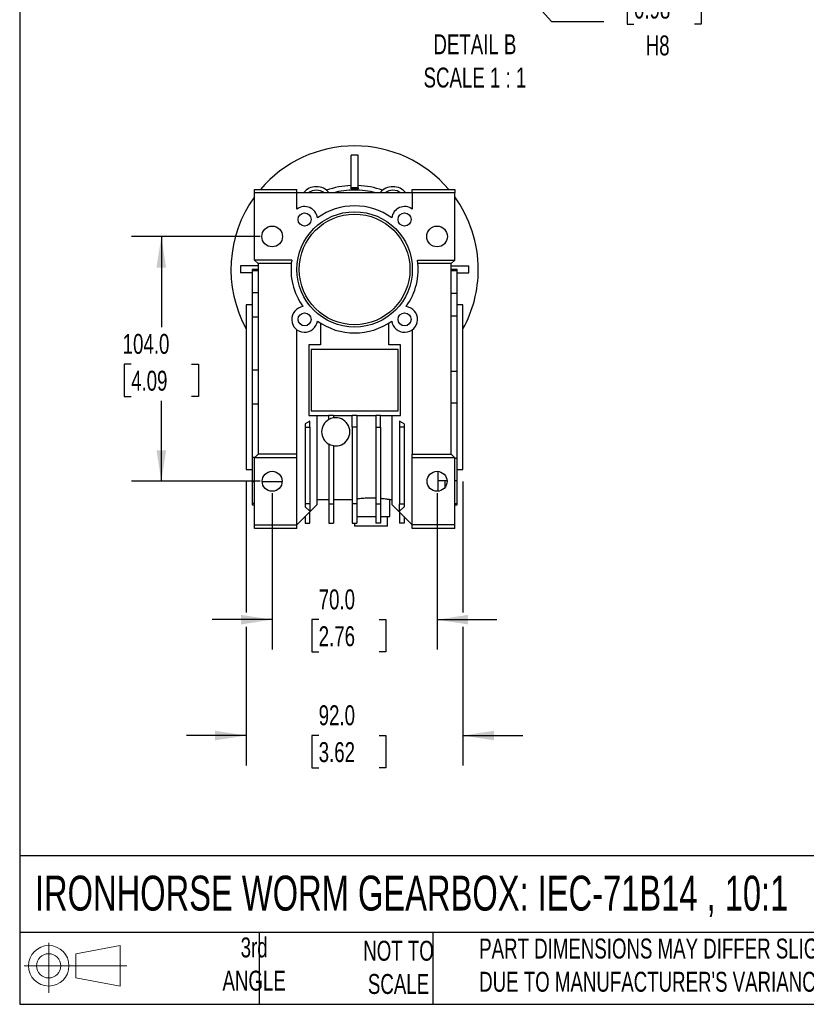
# Model space of a CAD drawing. Header units: millimetres. Extents: x 25 to 1093, y 25 to 838.
# Tile 1 of 9: x 25 to 359, y 25 to 444. Entities that reach past the tile are written whole.
import ezdxf

# ---------------------------------------------------------------- set-up
doc = ezdxf.new("R2010")
doc.units = ezdxf.units.MM
doc.header["$LTSCALE"] = 4
doc.linetypes.add('SLD-Solid', pattern=[0])
doc.layers.add('DIMENSIONS', color=140, linetype='SLD-Solid', lineweight=25)
doc.layers.add('TEXT', color=140, linetype='SLD-Solid', lineweight=25)
doc.layers.add('SLD-DEFPOINTS', color=7, linetype='Continuous')
doc.styles.add('SLDTEXTSTYLE0', font='TXT', dxfattribs={"width": 0.7})
doc.dimstyles.new('SLDDIMSTYLE1', dxfattribs={"dimtxt": 8.632031, "dimasz": 13.208, "dimexe": 0, "dimexo": 0.0625, "dimgap": 2.158008, "dimtad": 0, "dimtih": 1, "dimtoh": 1, "dimrnd": 1e-09, "dimzin": 4, "dimdsep": 46, "dimtxsty": 'SLDTEXTSTYLE0', "dimsah": 1, "dimcen": 0.09, "dimadec": 0, "dimazin": 1, "dimtfac": 1, "dimtmove": 0, "dimatfit": 0, "dimfxl": 0, "dimfrac": 2, "dimtolj": 1, "dimtzin": 12, "dimarcsym": 0})
doc.dimstyles.new('SLDDIMSTYLE3', dxfattribs={"dimtxt": 8.632031, "dimasz": 13.208, "dimexe": 0, "dimexo": 0.0625, "dimgap": 2.158008, "dimtad": 0, "dimtih": 1, "dimtoh": 1, "dimrnd": 1e-09, "dimzin": 4, "dimdsep": 46, "dimtxsty": 'SLDTEXTSTYLE0', "dimsah": 1, "dimcen": 0.09, "dimadec": 0, "dimazin": 1, "dimtfac": 1, "dimtofl": 0, "dimtmove": 0, "dimatfit": 3, "dimfxl": 0, "dimfrac": 2, "dimtolj": 1, "dimtzin": 12, "dimarcsym": 0})
doc.dimstyles.new('SLDDIMSTYLE8', dxfattribs={"dimtxt": 8.632031, "dimasz": 13.208, "dimexe": 0, "dimexo": 0.0625, "dimgap": 2.158008, "dimtad": 0, "dimtih": 1, "dimtoh": 1, "dimlfac": 0.25, "dimrnd": 1e-09, "dimzin": 4, "dimdsep": 46, "dimtxsty": 'SLDTEXTSTYLE0', "dimsah": 1, "dimcen": 0, "dimadec": 0, "dimazin": 1, "dimtfac": 1, "dimtofl": 0, "dimtmove": 0, "dimatfit": 3, "dimfxl": 0, "dimfrac": 2, "dimtolj": 1, "dimtzin": 12, "dimarcsym": 0})

# ---------------------------------------------------------------- blocks, each defined once
blk = doc.blocks.new('Block11')
at = {"color": 7, "linetype": 'SLD-Solid', "lineweight": 18}
for p, q in [((10.35, 21.24), (10.35, 0)), ((21.92, 16.67), (40.7, 20.13)), ((40.7, 20.13), (40.7, 2.93)), ((21.92, 6.38), (21.92, 16.67)), ((0, 11.53), (43.49, 11.53)), ((21.92, 6.38), (40.7, 2.93))]:
    blk.add_line(p, q, dxfattribs=at)
for radius in [8.6, 5.14]:
    blk.add_circle((10.35, 11.53), radius, dxfattribs=at)
blk = doc.blocks.new('Block12')
at = {"layer": 'SLD-DEFPOINTS'}
blk.add_blockref('Block11', (0, 0), dxfattribs=at)
blk = doc.blocks.new('_D_14')
at = {"layer": 'DIMENSIONS'}
for p, q in [((127.5, 351.56), (72.83, 351.56)), ((85.53, 351.56), (85.53, 312.99)), ((72.7, 297.34), (69.8, 297.34)), ((69.8, 297.34), (69.8, 283.62)), ((98.35, 297.34), (101.25, 297.34)), ((101.25, 297.34), (101.25, 283.62)), ((69.8, 283.62), (72.7, 283.62)), ((85.53, 247.56), (85.53, 281.68)), ((101.25, 283.62), (98.35, 283.62)), ((127.5, 247.56), (72.83, 247.56))]:
    blk.add_line(p, q, dxfattribs=at)
for points in [[(85.53, 351.56), (83.49, 338.36), (87.56, 338.36)], [(85.53, 247.56), (87.56, 260.77), (83.49, 260.77)]]:
    blk.add_solid(points, dxfattribs=at)
at = {"layer": 'DIMENSIONS', "char_height": 8.467, "attachment_point": 1, "style": 'SLDTEXTSTYLE0'}
for s, insert in [('104.0', (69.11, 310.18)), ('4.09', (72.7, 294.53))]:
    blk.add_mtext(s, dxfattribs=dict(at, insert=insert))
blk = doc.blocks.new('_D_15')
at = {"layer": 'DIMENSIONS'}
for p, q in [((132.58, 242.48), (132.58, 176.09)), ((202.58, 242.48), (202.58, 176.09)), ((132.58, 188.79), (107.18, 188.79)), ((152.33, 188.79), (149.43, 188.79)), ((149.43, 188.79), (149.43, 175.07)), ((177.98, 188.79), (180.87, 188.79)), ((180.87, 188.79), (180.87, 175.07)), ((202.58, 188.79), (227.98, 188.79)), ((149.43, 175.07), (152.33, 175.07)), ((180.87, 175.07), (177.98, 175.07))]:
    blk.add_line(p, q, dxfattribs=at)
for points in [[(132.58, 188.79), (119.38, 190.82), (119.38, 186.76)], [(202.58, 188.79), (215.79, 186.76), (215.79, 190.82)]]:
    blk.add_solid(points, dxfattribs=at)
at = {"layer": 'DIMENSIONS', "char_height": 8.467, "attachment_point": 1, "style": 'SLDTEXTSTYLE0'}
for s, insert in [('70.0', (152.33, 201.64)), ('2.76', (152.33, 185.99))]:
    blk.add_mtext(s, dxfattribs=dict(at, insert=insert))
blk = doc.blocks.new('_D_16')
at = {"layer": 'DIMENSIONS'}
for p, q in [((121.58, 247.48), (121.58, 191.84)), ((213.58, 247.48), (213.58, 191.84)), ((121.58, 185.74), (121.58, 126.86)), ((213.58, 185.74), (213.58, 126.86)), ((121.58, 139.56), (96.18, 139.56)), ((152.33, 139.56), (149.43, 139.56)), ((149.43, 139.56), (149.43, 125.85)), ((177.98, 139.56), (180.87, 139.56)), ((180.87, 139.56), (180.87, 125.85)), ((213.58, 139.56), (238.98, 139.56)), ((149.43, 125.85), (152.33, 125.85)), ((180.87, 125.85), (177.98, 125.85))]:
    blk.add_line(p, q, dxfattribs=at)
for points in [[(121.58, 139.56), (108.38, 141.6), (108.38, 137.53)], [(213.58, 139.56), (226.79, 137.53), (226.79, 141.6)]]:
    blk.add_solid(points, dxfattribs=at)
at = {"layer": 'DIMENSIONS', "char_height": 8.467, "attachment_point": 1, "style": 'SLDTEXTSTYLE0'}
for s, insert in [('92.0', (152.33, 152.41)), ('3.62', (152.33, 136.76))]:
    blk.add_mtext(s, dxfattribs=dict(at, insert=insert))
blk = doc.blocks.new('_D_27')
at = {"layer": 'DIMENSIONS'}
for p, q in [((212.79, 485.66), (251.11, 442.87)), ((286.2, 455.41), (283.3, 455.41)), ((283.3, 455.41), (283.3, 441.69)), ((311.85, 455.41), (314.75, 455.41)), ((314.75, 455.41), (314.75, 441.69)), ((251.11, 442.87), (273.33, 442.87)), ((283.3, 441.69), (286.2, 441.69)), ((314.75, 441.69), (311.85, 441.69))]:
    blk.add_line(p, q, dxfattribs=at)
blk.add_solid([(212.79, 485.66), (220.09, 474.47), (223.11, 477.18)], dxfattribs=at)
at = {"layer": 'DIMENSIONS', "char_height": 8.467, "attachment_point": 1, "style": 'SLDTEXTSTYLE0'}
for s, insert in [('%%c', (279.68, 468.25)), ('25.0', (292.72, 468.25)), ('0.98', (286.2, 452.6)), ('H8', (291.19, 436.95))]:
    blk.add_mtext(s, dxfattribs=dict(at, insert=insert))

msp = doc.modelspace()

# ---------------------------------------------------------------- linework, layer by layer
for p, q in [((166.085, 372.245), (166.085, 386.041)), ((169.085, 372.245), (169.085, 386.041)), ((166.085, 371.798), (166.085, 372.245)), ((169.085, 372.245), (169.085, 371.798)), ((125.085, 371.564), (143.085, 371.564)), ((125.085, 370.064), (125.085, 371.564)), ((143.085, 370.064), (125.085, 370.064)), ((125.085, 341.564), (125.085, 370.064)), ((143.085, 370.064), (143.085, 371.564)), ((143.085, 363.187), (143.085, 370.064)), ((192.085, 370.064), (143.085, 370.064)), ((192.085, 370.064), (192.085, 371.564)), ((192.085, 371.564), (210.085, 371.564)), ((192.085, 370.064), (192.085, 363.187)), ((210.085, 370.064), (192.085, 370.064)), ((210.085, 371.564), (210.085, 370.064)), ((210.085, 341.564), (210.085, 370.064)), ((126.585, 339.064), (119.108, 339.064)), ((140.883, 341.564), (125.085, 341.564)), ((125.085, 341.564), (126.585, 340.064)), ((140.701, 340.064), (126.585, 340.064)), ((126.585, 340.064), (126.585, 259.064)), ((194.287, 341.564), (210.085, 341.564)), ((208.585, 340.064), (194.469, 340.064)), ((210.085, 341.564), (208.585, 340.064)), ((208.585, 259.064), (208.585, 340.064)), ((208.585, 339.064), (216.062, 339.064)), ((124.085, 336.064), (119.108, 336.064)), ((126.585, 337.564), (124.085, 337.564)), ((124.085, 337.564), (124.085, 337.05)), ((124.085, 337.05), (126.585, 337.05)), ((124.085, 337.05), (124.085, 327.614)), ((211.085, 337.564), (208.585, 337.564)), ((208.585, 337.123), (211.085, 337.123)), ((211.085, 337.123), (211.085, 337.564)), ((211.085, 327.293), (211.085, 337.123)), ((211.085, 336.064), (216.062, 336.064)), ((126.585, 327.614), (124.085, 327.614)), ((124.085, 327.614), (124.085, 317.498)), ((211.085, 327.293), (208.585, 327.293)), ((211.085, 317.922), (211.085, 327.293)), ((124.085, 322.564), (121.585, 322.564)), ((121.585, 322.564), (121.585, 252.564)), ((213.585, 322.564), (211.085, 322.564)), ((213.585, 252.564), (213.585, 322.564)), ((208.585, 317.922), (211.085, 317.922)), ((211.085, 294.191), (211.085, 317.922)), ((124.085, 317.498), (126.585, 317.498)), ((124.085, 317.498), (124.085, 294.717)), ((153.085, 314.788), (153.085, 305.564)), ((182.085, 305.564), (182.085, 314.788)), ((143.085, 259.064), (143.085, 311.941)), ((192.085, 311.941), (192.085, 259.064)), ((153.085, 305.564), (148.085, 305.564)), ((148.085, 305.564), (148.085, 275.564)), ((187.085, 305.564), (182.085, 305.564)), ((187.085, 275.564), (187.085, 305.564)), ((149.085, 303.564), (149.085, 277.564)), ((186.085, 303.564), (149.085, 303.564)), ((186.085, 277.564), (186.085, 303.564)), ((124.085, 294.717), (124.085, 280.411)), ((126.585, 294.717), (124.085, 294.717)), ((211.085, 294.191), (208.585, 294.191)), ((211.085, 280.938), (211.085, 294.191)), ((124.085, 280.411), (126.585, 280.411)), ((124.085, 280.411), (124.085, 257.63)), ((208.585, 280.938), (211.085, 280.938)), ((211.085, 257.207), (211.085, 280.938)), ((149.085, 277.564), (186.085, 277.564)), ((148.585, 273.105), (146.585, 271.95)), ((146.585, 271.95), (146.585, 270.564)), ((148.085, 275.564), (151.585, 275.564)), ((148.585, 270.564), (148.585, 273.105)), ((151.585, 275.564), (151.585, 237.564)), ((151.585, 275.564), (156.585, 275.564)), ((156.585, 275.703), (158.585, 275.703)), ((156.585, 273.76), (156.585, 275.703)), ((158.585, 275.703), (158.585, 274.48)), ((158.585, 275.564), (166.585, 275.564)), ((166.585, 270.564), (166.585, 275.703)), ((166.585, 275.703), (168.585, 275.703)), ((168.585, 275.703), (168.585, 270.564)), ((168.585, 275.564), (176.585, 275.564)), ((176.585, 275.703), (176.585, 270.564)), ((176.585, 275.703), (178.585, 275.703)), ((178.585, 270.564), (178.585, 275.703)), ((178.585, 275.564), (183.585, 275.564)), ((183.585, 237.564), (183.585, 275.564)), ((183.585, 275.564), (187.085, 275.564)), ((188.585, 271.95), (186.585, 273.105)), ((186.585, 273.105), (186.585, 270.564)), ((188.585, 271.95), (188.585, 270.564)), ((146.585, 270.564), (148.585, 270.564)), ((146.585, 270.564), (146.585, 238.009)), ((148.585, 270.564), (148.585, 238.009)), ((166.585, 270.564), (166.585, 238.009)), ((168.585, 270.564), (166.585, 270.564)), ((168.585, 270.564), (168.585, 238.009)), ((176.585, 270.564), (178.585, 270.564)), ((176.585, 270.564), (176.585, 238.009)), ((178.585, 270.564), (178.585, 238.009)), ((188.585, 270.564), (186.585, 270.564)), ((186.585, 270.564), (186.585, 238.009)), ((188.585, 270.564), (188.585, 238.009)), ((156.585, 263.368), (156.585, 238.009)), ((158.585, 262.648), (158.585, 238.009)), ((125.151, 257.63), (124.085, 257.63)), ((124.085, 257.63), (124.085, 247.515)), ((126.585, 259.064), (125.085, 257.564)), ((125.085, 229.064), (125.085, 257.564)), ((143.085, 257.564), (125.085, 257.564)), ((143.085, 259.064), (126.585, 259.064)), ((143.085, 257.564), (143.085, 259.064)), ((143.085, 229.064), (143.085, 257.564)), ((192.085, 257.564), (192.085, 259.064)), ((192.085, 259.064), (208.585, 259.064)), ((210.085, 257.564), (192.085, 257.564)), ((192.085, 229.064), (192.085, 257.564)), ((208.585, 259.064), (210.085, 257.564)), ((210.085, 229.064), (210.085, 257.564)), ((211.085, 257.207), (210.085, 257.207)), ((211.085, 247.835), (211.085, 257.207)), ((121.585, 252.564), (124.085, 252.564)), ((203.085, 243.344), (203.085, 251.785)), ((211.085, 252.564), (213.585, 252.564)), ((124.085, 247.515), (125.085, 247.515)), ((124.085, 247.515), (124.085, 238.079)), ((128.335, 247.515), (136.834, 247.515)), ((203.085, 247.835), (206.826, 247.835)), ((206.085, 245.153), (206.085, 247.835)), ((210.085, 247.835), (211.085, 247.835)), ((211.085, 238.005), (211.085, 247.835)), ((151.585, 239.864), (156.585, 239.864)), ((158.585, 239.864), (166.585, 239.864)), ((182.585, 239.864), (183.585, 239.864)), ((182.585, 232.564), (182.585, 239.864)), ((125.085, 238.079), (124.085, 238.079)), ((124.085, 238.079), (124.085, 237.564)), ((124.085, 237.564), (125.085, 237.564)), ((143.085, 229.064), (151.585, 237.564)), ((148.585, 238.009), (146.585, 238.009)), ((146.585, 238.009), (146.585, 236.789)), ((146.585, 236.789), (148.585, 234.858)), ((148.585, 238.009), (148.585, 234.858)), ((148.585, 229.714), (148.585, 234.564)), ((156.585, 238.009), (158.585, 238.009)), ((156.585, 238.009), (156.585, 229.714)), ((158.585, 238.009), (158.585, 229.714)), ((168.585, 238.009), (166.585, 238.009)), ((166.585, 238.009), (166.585, 229.714)), ((168.585, 238.009), (168.585, 229.714)), ((176.585, 238.009), (178.585, 238.009)), ((176.585, 238.009), (176.585, 229.714)), ((178.585, 238.009), (178.585, 229.714)), ((192.085, 229.064), (183.585, 237.564)), ((186.585, 238.009), (188.585, 238.009)), ((186.585, 234.858), (186.585, 238.009)), ((186.585, 234.858), (188.585, 236.789)), ((186.585, 234.564), (186.585, 229.714)), ((188.585, 238.009), (188.585, 236.789)), ((211.085, 238.005), (210.085, 238.005)), ((210.085, 237.564), (211.085, 237.564)), ((211.085, 237.564), (211.085, 238.005)), ((146.585, 232.564), (146.585, 229.714)), ((168.585, 232.564), (176.585, 232.564)), ((178.585, 232.564), (182.585, 232.564)), ((181.585, 228.564), (181.585, 232.564)), ((188.585, 232.564), (188.585, 229.714)), ((125.085, 229.064), (143.085, 229.064)), ((125.085, 227.564), (125.085, 229.064)), ((143.085, 227.564), (125.085, 227.564)), ((143.085, 227.564), (143.085, 229.064)), ((146.585, 229.714), (148.585, 229.714)), ((156.585, 229.714), (158.585, 229.714)), ((166.585, 229.714), (168.585, 229.714)), ((167.585, 229.714), (167.585, 228.564)), ((181.585, 228.564), (167.585, 228.564)), ((178.585, 229.714), (176.585, 229.714)), ((188.585, 229.714), (186.585, 229.714)), ((210.085, 229.064), (192.085, 229.064)), ((192.085, 227.564), (192.085, 229.064)), ((210.085, 227.564), (192.085, 227.564)), ((210.085, 227.564), (210.085, 229.064))]:
    msp.add_line(p, q)
for centre, radius in [((167.585, 337.564), 24.5), ((146.372, 358.777), 2.775), ((167.585, 337.564), 23.5), ((188.798, 358.777), 2.775), ((132.585, 351.564), 4.4), ((202.585, 351.564), 4.4), ((146.372, 316.351), 2.775), ((188.798, 316.351), 2.775), ((132.585, 247.564), 4.25), ((202.585, 247.564), 4.25)]:
    msp.add_circle(centre, radius)
for centre, radius, start, end in [((167.585, 337.564), 52.5, 40.36233, 139.63767), ((167.585, 337.564), 48.5, 88.22768, 91.77232), ((151.335, 365.71), 7, 38.46416, 141.53584), ((167.585, 337.564), 35.67, 92.41012, 109.48282), ((167.585, 337.564), 34.713, 87.52338, 92.47662), ((167.585, 337.564), 35.67, 70.51718, 87.58988), ((183.835, 365.71), 7, 38.46416, 141.53584), ((167.585, 337.564), 52.5, 144.04943, 208.81382), ((151.335, 365.71), 5.5, 52.34167, 127.65833), ((167.585, 337.564), 33.73, 74.47686, 105.52314), ((167.585, 337.564), 34.266, 87.4911, 92.5089), ((183.835, 365.71), 5.5, 52.34167, 127.65833), ((167.585, 337.564), 52.5, 0, 35.95057), ((146.372, 358.777), 5.5, 7.42145, 126.69816), ((167.585, 337.564), 27, 54.29042, 125.70958), ((188.798, 358.777), 5.5, 53.30184, 172.57855), ((167.585, 337.564), 48.5, 178.22768, 181.77232), ((167.585, 337.564), 27, 171.48038, 215.70958), ((167.585, 337.564), 27, 324.29042, 8.51962), ((167.585, 337.564), 48.5, 358.22768, 1.77232), ((167.585, 337.564), 52.5, 331.18618, 0), ((146.372, 316.351), 5.5, 97.42145, 352.57855), ((188.798, 316.351), 5.5, 187.42145, 82.57855), ((167.585, 337.564), 27, 234.29042, 305.70958), ((159.585, 268.564), 6, 120, 240), ((159.585, 268.564), 6, 260.40593, 99.59407)]:
    msp.add_arc(centre, radius, start, end)
for points, knots in [([(158.585, 274.48), (158.235, 274.421), (157.889, 274.331), (157.217, 274.089), (156.892, 273.938), (156.585, 273.76)], [0, 0, 0, 0, 0.5, 0.5, 1, 1, 1, 1]), ([(168.585, 240.157), (168.787, 240.183), (169.29, 240.246), (170.269, 240.347), (171.472, 240.443), (172.759, 240.511), (174.104, 240.543), (175.393, 240.541), (176.211, 240.51), (176.585, 240.496)], [0, 0, 0, 0, 0.1040938, 0.2588238, 0.4101193, 0.5658805, 0.7157487, 0.8700555, 1, 1, 1, 1]), ([(178.585, 240.367), (178.774, 240.351), (179.359, 240.304), (180.203, 240.208), (181.093, 240.094), (181.79, 239.992), (182.287, 239.914), (182.546, 239.871), (182.574, 239.866), (182.585, 239.864)], [0, 0, 0, 0, 0.0773926, 0.2393057, 0.3986971, 0.562699, 0.7221615, 0.8863566, 1, 1, 1, 1])]:
    msp.add_open_spline(points, degree=3, knots=knots)
msp.add_open_spline([(158.585, 262.648), (157.886, 262.766), (157.198, 263.014), (156.585, 263.368)], degree=3)
at = {"layer": 'TEXT'}
for p, q in [((25.4, 838.2), (25.4, 25.4)), ((1092.2, 88.504), (25.4, 88.504)), ((1092.2, 55.88), (25.4, 55.88)), ((127, 55.88), (127, 25.4)), ((200.847, 55.88), (200.847, 25.4)), ((25.4, 25.4), (1092.2, 25.4))]:
    msp.add_line(p, q, dxfattribs=at)

# ---------------------------------------------------------------- block references
at = {"layer": 'SLD-DEFPOINTS'}
msp.add_blockref('Block12', (27.352, 30.215), dxfattribs=at)

# ---------------------------------------------------------------- texts
at = {"layer": 'TEXT', "style": 'SLDTEXTSTYLE0'}
for s, insert, char_height, attachment_point in [('DETAIL B^JSCALE 1 : 1', (218.659, 437.425), 8.46667, 2), ('IRONHORSE WORM GEARBOX: IEC-71B14 , 10:1', (31.863, 80.043), 14.81667, 1), ('3rd^JANGLE', (124.931, 53.795), 8.4667, 2), ('NOT TO^JSCALE', (186.224, 52.383), 8.46667, 2), ("PART DIMENSIONS MAY DIFFER SLIGHTLY ^JDUE TO MANUFACTURER'S VARIANCES", (220.477, 53.322), 8.46667, 1)]:
    msp.add_mtext(s, dxfattribs=dict(at, insert=insert, char_height=char_height, attachment_point=attachment_point))

# ---------------------------------------------------------------- dimensions: what is measured, and where the dimension line sits
at = {"layer": 'DIMENSIONS'}
dim = msp.add_diameter_dim_2p(p1=(146.073, 560.152), p2=(212.788, 485.661), text='<>\\PH8', dimstyle='SLDDIMSTYLE8', dxfattribs=at)
dim.commit()
dim.dimension.update_dxf_attribs({"geometry": '_D_27', "text_midpoint": (299.026, 447.333), "dimtype": 163})
dim = msp.add_linear_dim(base=(85.526, 247.564), p1=(132.585, 351.564), p2=(132.585, 247.564), angle=90, dimstyle='SLDDIMSTYLE3', dxfattribs=at)
dim.commit()
dim.dimension.update_dxf_attribs({"geometry": '_D_14', "text_midpoint": (85.526, 297.336), "dimtype": 160})
for base, p1, p2, picture, middle in [((121.585, 139.564), (213.585, 252.564), (121.585, 252.564), '_D_16', (165.151, 139.564)), ((202.585, 188.792), (132.585, 247.564), (202.585, 247.564), '_D_15', (165.151, 188.792))]:
    dim = msp.add_linear_dim(base=base, p1=p1, p2=p2, dimstyle='SLDDIMSTYLE1', dxfattribs=at)
    dim.commit()
    dim.dimension.update_dxf_attribs({"geometry": picture, "text_midpoint": middle, "dimtype": 160})

doc.saveas('drawing.dxf')
